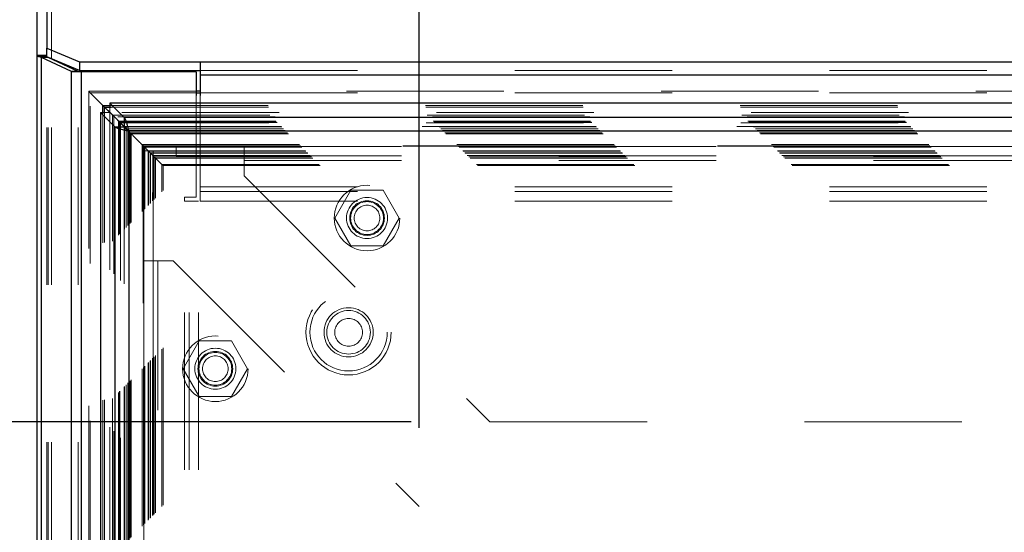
# Model space of a CAD drawing. Header units: inches. Extents: x 0.2 to 10.7, y 0.2 to 7.9.
# Tile 55 of 105: x 3.019 to 3.644, y 4.553 to 4.879. Entities that reach past the tile are written whole.
import ezdxf

# ---------------------------------------------------------------- set-up
doc = ezdxf.new("R2010")
doc.units = ezdxf.units.IN
doc.header["$MEASUREMENT"] = 0
doc.linetypes.add('HIDDEN', pattern=[0.075, 0.05, -0.025])
doc.layers.add('DIMENSIONS', color=140, linetype='Continuous')
doc.styles.add('SLDTEXTSTYLE0', font='TXT', dxfattribs={"width": 0.7})
doc.dimstyles.new('SLDDIMSTYLE0', dxfattribs={"dimtxt": 0.084961, "dimasz": 0.13, "dimexe": 0, "dimexo": 0.0625, "dimgap": 0.02124, "dimtad": 0, "dimtih": 1, "dimtoh": 1, "dimlfac": 12, "dimrnd": 1e-09, "dimzin": 12, "dimdsep": 46, "dimtxsty": 'SLDTEXTSTYLE0', "dimsah": 1, "dimcen": 0.09, "dimadec": 0, "dimazin": 3, "dimtfac": 1, "dimtofl": 0, "dimtmove": 0, "dimatfit": 3, "dimfxl": 0, "dimfrac": 2, "dimtolj": 1, "dimtzin": 12, "dimarcsym": 0})

# ---------------------------------------------------------------- blocks, each defined once
blk = doc.blocks.new('_D')
at = {"layer": 'DIMENSIONS'}
for p, q in [((3.27252, 4.61928), (3.27252, 5.61791)), ((4.78705, 4.61928), (4.78705, 5.61791)), ((3.27252, 5.49291), (3.76168, 5.49291)), ((3.87681, 5.49291), (3.84828, 5.49291)), ((3.84828, 5.49291), (3.84828, 5.35788)), ((4.19996, 5.49291), (4.22849, 5.49291)), ((4.22849, 5.49291), (4.22849, 5.35788)), ((4.78705, 5.49291), (4.31508, 5.49291)), ((3.84828, 5.35788), (3.87681, 5.35788)), ((4.22849, 5.35788), (4.19996, 5.35788))]:
    blk.add_line(p, q, dxfattribs=at)
for points in [[(3.27252, 5.49291), (3.40252, 5.47291), (3.40252, 5.51291)], [(4.78705, 5.49291), (4.65705, 5.51291), (4.65705, 5.47291)]]:
    blk.add_solid(points, dxfattribs=at)
at = {"layer": 'DIMENSIONS', "char_height": 0.083333, "attachment_point": 1, "style": 'SLDTEXTSTYLE0'}
for s, insert in [('18.17', (3.87681, 5.61935)), ('461.6', (3.87681, 5.4653))]:
    blk.add_mtext(s, dxfattribs=dict(at, insert=insert))
blk = doc.blocks.new('_D_1')
at = {"layer": 'DIMENSIONS'}
for p, q in [((3.26752, 4.62321), (2.59501, 4.62321)), ((2.72001, 4.62321), (2.72001, 4.08286)), ((2.55844, 3.92881), (2.52991, 3.92881)), ((2.52991, 3.92881), (2.52991, 3.79377)), ((2.88158, 3.92881), (2.91011, 3.92881)), ((2.91011, 3.92881), (2.91011, 3.79377)), ((2.52991, 3.79377), (2.55844, 3.79377)), ((2.91011, 3.79377), (2.88158, 3.79377)), ((2.72001, 3.13293), (2.72001, 3.77475)), ((3.26752, 3.13293), (2.59501, 3.13293))]:
    blk.add_line(p, q, dxfattribs=at)
for points in [[(2.72001, 4.62321), (2.70001, 4.49321), (2.74001, 4.49321)], [(2.72001, 3.13293), (2.74001, 3.26293), (2.70001, 3.26293)]]:
    blk.add_solid(points, dxfattribs=at)
at = {"layer": 'DIMENSIONS', "char_height": 0.083333, "attachment_point": 1, "style": 'SLDTEXTSTYLE0'}
for s, insert in [('17.88', (2.55844, 4.05525)), ('454.2', (2.55844, 3.9012))]:
    blk.add_mtext(s, dxfattribs=dict(at, insert=insert))

msp = doc.modelspace()

# ---------------------------------------------------------------- linework, layer by layer
at = {"color": 7, "linetype": 'Continuous', "lineweight": 25}
for p, q in [((3.0358076, 5.2341283), (3.0358076, 4.8607466)), ((3.0298076, 4.8559907), (3.0298076, 5.2272916)), ((3.0358076, 4.8607466), (3.056641, 4.851942)), ((3.0358076, 4.8553377), (3.0358076, 4.8607466)), ((3.0298076, 2.9101612), (3.0298076, 4.8559907)), ((3.0358076, 4.8559907), (3.0298076, 4.8559907)), ((3.0358076, 4.8554413), (3.0304927, 4.8554413)), ((3.0324437, 2.9101612), (3.0324437, 4.8548104)), ((3.0515196, 4.8458368), (3.0324437, 4.8548104)), ((3.0366863, 4.8548104), (3.0324437, 4.8548104)), ((3.056641, 4.8465042), (3.035985, 4.8552338)), ((3.0366863, 4.8548104), (3.0363849, 4.8550648)), ((3.0557623, 4.8458368), (3.0366863, 4.8548104)), ((3.0388076, 4.8538125), (3.0388076, 4.8540409)), ((3.056641, 4.851942), (3.1333076, 4.851942)), ((3.056641, 4.851942), (3.056641, 4.8465042)), ((3.1333076, 4.851942), (4.9263076, 4.851942)), ((3.1333076, 4.851942), (3.1333076, 4.8437853)), ((3.0515196, 2.9101612), (3.0515196, 4.8458368)), ((3.0557623, 4.8458368), (3.0515196, 4.8458368)), ((3.0578836, 4.8455779), (3.0526231, 4.8455779)), ((3.056641, 4.8465042), (3.1333076, 4.8465042)), ((3.0578836, 2.9101612), (3.0578836, 4.8455779)), ((3.130891, 4.8455779), (3.0578836, 4.8455779)), ((3.130891, 4.8455779), (3.130891, 4.8306433)), ((3.1333076, 4.8437853), (4.9263076, 4.8437853)), ((3.1333076, 4.8437853), (3.1333076, 4.8306433)), ((3.1333076, 4.8332767), (3.130891, 4.8332767)), ((3.130891, 4.8323441), (3.1333076, 4.8323441)), ((3.0850261, 4.8167073), (3.0759416, 4.8257918)), ((3.0759416, 4.8257918), (3.0759416, 4.8253763)), ((4.983633, 4.8257918), (3.0759416, 4.8257918)), ((3.0700234, 4.8198737), (3.0700234, 2.9362656)), ((3.0700234, 4.8198737), (3.079108, 4.8107892)), ((3.0700234, 4.8198737), (3.0704172, 4.8198737)), ((3.0714327, 4.8191814), (3.0714327, 4.824341)), ((3.0714327, 4.824341), (3.0725659, 4.8232078)), ((3.0714327, 4.824341), (3.0766352, 4.824341)), ((3.0725659, 4.8232078), (3.0764902, 4.8192834)), ((3.0725659, 4.8190745), (3.0725659, 4.8232078)), ((3.0725659, 4.8232078), (3.0767421, 4.8232078)), ((3.0765235, 4.8192825), (3.0850168, 4.8107892)), ((3.0850261, 4.8107985), (3.0765335, 4.8192911)), ((4.9745485, 4.8167073), (3.0850261, 4.8167073)), ((3.0850261, 4.8167073), (3.0850261, 4.8107985)), ((3.079108, 4.8107892), (3.079108, 2.9453502)), ((3.079108, 4.8107892), (3.0850168, 4.8107892)), ((3.0850006, 4.810773), (3.0878141, 4.8079595)), ((3.0879712, 4.807844), (3.0879712, 2.9482953)), ((4.9716033, 4.807844), (3.0879712, 4.807844))]:
    msp.add_line(p, q, dxfattribs=at)
at = {"color": 7, "linetype": 'HIDDEN', "lineweight": 18}
for p, q in [((3.0388076, 2.9101612), (3.0388076, 5.2290605)), ((3.0388076, 4.8540409), (3.0388076, 5.2290605)), ((3.036036, 4.8554413), (3.0358076, 4.8554413)), ((3.0358076, 4.8553087), (3.0358076, 4.8553377)), ((3.0358076, 2.9101612), (3.0358076, 4.8553087)), ((3.035985, 4.8552338), (3.0358076, 4.8553087)), ((3.0366863, 2.9101612), (3.0366863, 4.8548104)), ((3.0388076, 2.9101612), (3.0388076, 4.8538125)), ((3.0557623, 2.9101612), (3.0557623, 4.8458368)), ((3.0578836, 2.9101612), (3.0578836, 4.8455779)), ((3.1333076, 4.8465042), (4.9263076, 4.8465042)), ((3.1333076, 4.8437853), (4.9263076, 4.8437853)), ((3.0625056, 4.8332557), (3.0625056, 2.9228809)), ((3.130891, 4.8332767), (3.0625072, 4.8332767)), ((3.0634295, 2.9237953), (3.0634295, 4.8323441)), ((3.0634295, 4.8323441), (3.0650757, 4.8306891)), ((3.0634295, 4.8323441), (3.130891, 4.8323441)), ((4.9263076, 4.8332767), (3.1333076, 4.8332767)), ((3.1333076, 4.8323441), (4.9263076, 4.8323441)), ((3.0759416, 4.8253763), (3.0759416, 4.819883)), ((3.130891, 4.8306433), (3.130891, 4.7659945)), ((3.1333076, 4.8306433), (3.1333076, 4.7725298)), ((3.0704172, 4.8198737), (3.0759323, 4.8198737)), ((3.0714327, 2.936958), (3.0714327, 4.8191814)), ((3.0725659, 2.9370649), (3.0725659, 4.8190745)), ((3.0759323, 4.8198737), (3.0765235, 4.8192825)), ((3.0759323, 4.8198737), (3.0759323, 2.9362656)), ((3.0765335, 4.8192911), (3.0759416, 4.819883)), ((4.983633, 4.819883), (3.0759416, 4.819883)), ((3.0764902, 4.8192834), (3.0776345, 4.8181391)), ((3.0766352, 4.824341), (4.9829394, 4.824341)), ((3.0767421, 4.8232078), (4.9828325, 4.8232078)), ((3.0776345, 4.8181391), (4.98194, 4.8181391)), ((3.0776345, 2.9380002), (3.0776345, 4.8181391)), ((3.0785396, 4.8172335), (3.0785396, 2.9389035)), ((4.9809562, 4.8171496), (3.0786033, 4.8171496)), ((3.0813842, 4.8143894), (4.9781903, 4.8143894)), ((3.0813842, 2.94175), (3.0813842, 4.8143894)), ((3.0821982, 4.8135754), (4.9773764, 4.8135754)), ((3.0821982, 2.9425639), (3.0821982, 4.8135754)), ((3.0823479, 4.8134257), (4.9772267, 4.8134257)), ((3.0823479, 2.9427136), (3.0823479, 4.8134257)), ((4.9769951, 4.8131983), (3.0825916, 4.8131983)), ((3.0827551, 4.8130277), (3.0827551, 2.9431234)), ((3.0849485, 4.8108224), (4.9746308, 4.8108224)), ((3.0850168, 4.8107892), (3.0850168, 2.9453502)), ((4.9745485, 4.8107985), (3.0850261, 4.8107985)), ((3.0850477, 2.9454113), (3.0850477, 4.8107296)), ((3.0851816, 4.810592), (4.9743929, 4.810592)), ((3.0851816, 2.9455474), (3.0851816, 4.810592)), ((3.0863677, 4.8094235), (4.9732065, 4.8094235)), ((3.0863759, 2.9467447), (3.0863759, 4.8093938)), ((3.0875006, 4.808273), (4.9720739, 4.808273)), ((3.0875006, 2.9478663), (3.0875006, 4.808273)), ((3.0878141, 4.8079595), (3.088803, 4.8069706)), ((3.0879712, 4.807844), (3.0879712, 2.9482953)), ((4.9716033, 4.807844), (3.0879712, 4.807844)), ((3.088803, 4.8069706), (4.9707716, 4.8069706)), ((3.088803, 4.8069706), (3.0895337, 4.8062399)), ((3.088803, 2.9491687), (3.088803, 4.8069706)), ((3.0895337, 2.9498995), (3.0895337, 4.8062399)), ((3.0895337, 4.8062399), (4.9700408, 4.8062399)), ((3.0964176, 4.799356), (4.9631569, 4.799356)), ((3.0964176, 2.9567834), (3.0964176, 4.799356)), ((3.0964176, 4.799356), (3.097251, 4.7985227)), ((3.0972322, 4.7985114), (3.0972361, 4.6615974)), ((3.097251, 4.7985227), (4.9623236, 4.7985227)), ((3.097251, 2.9576167), (3.097251, 4.7985227)), ((3.097251, 4.7985227), (3.1006169, 4.7951567)), ((4.9622947, 4.7985286), (3.0972718, 4.7985286)), ((4.9621348, 4.7983636), (3.0974182, 4.7983636)), ((3.0974638, 4.798295), (3.0974638, 2.9578472)), ((3.0975234, 4.795528), (3.1035234, 4.795528)), ((3.0975234, 4.725528), (3.0975234, 4.795528)), ((3.0976676, 4.798106), (4.9619069, 4.798106)), ((3.0976676, 4.798106), (3.0976676, 2.9580334)), ((3.0976676, 4.798106), (4.9619069, 4.798106)), ((3.0976676, 2.9580334), (3.0976676, 4.798106)), ((3.0980843, 4.7976893), (4.9614903, 4.7976893)), ((3.0980843, 2.95845), (3.0980843, 4.7976893)), ((3.0980864, 4.7976763), (4.9614986, 4.7976763)), ((3.0981319, 2.9584802), (3.0981319, 4.7976469)), ((3.100376, 4.7953977), (4.9591986, 4.7953977)), ((3.100376, 2.9607417), (3.100376, 4.7953977)), ((3.100376, 4.7953977), (4.9591986, 4.7953977)), ((3.100376, 2.9607417), (3.100376, 4.7953977)), ((3.1009995, 4.7947741), (3.1005296, 4.795244)), ((3.1006169, 4.7951567), (4.9589576, 4.7951567)), ((3.1006169, 2.9609827), (3.1006169, 4.7951567)), ((3.1015461, 4.7942275), (4.9580284, 4.7942275)), ((3.1015461, 2.9619119), (3.1015461, 4.7942275)), ((3.1018343, 4.7939393), (3.1015461, 4.7942275)), ((3.1018343, 4.7939393), (4.9577403, 4.7939393)), ((3.1018343, 2.9622), (3.1018343, 4.7939393)), ((3.1035234, 4.725528), (3.1035234, 4.795528)), ((3.1181068, 4.7982085), (3.1612734, 4.7982085)), ((3.1181068, 4.7922085), (3.1181068, 4.7982085)), ((3.1612734, 4.7982085), (4.8983568, 4.7982085)), ((3.1612734, 4.7982085), (3.1612734, 4.7892085)), ((3.1031838, 4.7925694), (4.9564114, 4.7925694)), ((3.1032236, 4.7925501), (3.1034411, 4.7923325)), ((3.1032251, 4.7925257), (4.956339, 4.7925257)), ((3.1034423, 4.7923313), (3.1041641, 4.7916095)), ((3.1034568, 2.9638031), (3.1034568, 4.7923347)), ((3.1041641, 4.7916095), (4.9554104, 4.7916095)), ((3.1041641, 2.9645299), (3.1041641, 4.7916095)), ((3.1041641, 4.7916095), (3.1049372, 4.7908364)), ((3.1049372, 4.7908364), (4.9546374, 4.7908364)), ((3.1049372, 2.9653029), (3.1049372, 4.7908364)), ((3.1049372, 4.7908364), (3.1090276, 4.786746)), ((3.1181068, 4.7922085), (3.1612734, 4.7922085)), ((3.1612734, 4.7922085), (4.8983568, 4.7922085)), ((3.1612734, 4.7892085), (4.8983568, 4.7892085)), ((3.1612734, 4.7892085), (3.1612734, 4.7794585)), ((3.1612734, 4.7892085), (4.8983568, 4.7892085)), ((3.1090276, 4.786746), (4.9505469, 4.786746)), ((3.1090276, 2.9693934), (3.1090276, 4.786746)), ((3.1097292, 4.7860124), (4.9498279, 4.7860124)), ((3.1097561, 2.9701246), (3.1097561, 4.7860353)), ((3.1612734, 4.7794585), (3.3175234, 4.6232085)), ((3.1333076, 4.7725298), (4.9263076, 4.7725298)), ((3.1333076, 4.7725298), (3.1333076, 4.7635298)), ((3.1333076, 4.7725298), (4.9263076, 4.7725298)), ((3.1333076, 4.7695298), (4.9263076, 4.7695298)), ((3.2291921, 4.7704585), (3.2189442, 4.7527085)), ((3.2496881, 4.7704585), (3.2291921, 4.7704585)), ((3.259936, 4.7527085), (3.2496881, 4.7704585)), ((3.130891, 4.7659945), (3.123391, 4.7659945)), ((3.123391, 4.7634945), (3.123391, 4.7659945)), ((3.123391, 2.9925779), (3.123391, 4.7634945)), ((3.132391, 4.7634945), (3.123391, 4.7634945)), ((3.123391, 2.9925779), (3.123391, 4.7634945)), ((3.126391, 2.9925779), (3.126391, 4.7634945)), ((3.132391, 2.9925779), (3.132391, 4.7634945)), ((3.1333076, 4.7635298), (4.9263076, 4.7635298)), ((3.2189442, 4.7527085), (3.2291921, 4.7349585)), ((3.2496881, 4.7349585), (3.259936, 4.7527085)), ((3.2291921, 4.7349585), (3.2496881, 4.7349585)), ((3.0975234, 3.0306113), (3.0975234, 4.725528)), ((3.0975234, 4.725528), (3.1065234, 4.725528)), ((3.1035234, 3.0306113), (3.1035234, 4.725528)), ((3.1065234, 3.0306113), (3.1065234, 4.725528)), ((3.1065234, 4.725528), (3.1162734, 4.725528)), ((3.1065234, 3.0306113), (3.1065234, 4.725528)), ((3.1162734, 4.725528), (3.2725234, 4.569278)), ((3.1327755, 4.6746668), (3.1225275, 4.6569168)), ((3.1532714, 4.6746668), (3.1327755, 4.6746668)), ((3.1635194, 4.6569168), (3.1532714, 4.6746668)), ((3.1225275, 4.6569168), (3.1327755, 4.6391668)), ((3.1532714, 4.6391668), (3.1635194, 4.6569168)), ((3.1327755, 4.6391668), (3.1532714, 4.6391668)), ((3.3175234, 4.6232085), (4.7421068, 4.6232085)), ((3.2725234, 3.1868613), (3.2725234, 4.569278))]:
    msp.add_line(p, q, dxfattribs=at)
for centre, radius in [((3.2394401, 4.7527085), 0.0208333), ((3.2394401, 4.7527085), 0.0130208), ((3.2394401, 4.7527085), 0.0110417), ((3.2394401, 4.7527085), 0.0104167), ((3.2394401, 4.7527085), 0.0081625), ((3.2277243, 4.6800779), 0.0270833), ((3.2277243, 4.6800779), 0.0245833), ((3.2277243, 4.6800779), 0.0245833), ((3.2277243, 4.6800779), 0.015625), ((3.2277243, 4.6800779), 0.0138333), ((3.2277243, 4.6800779), 0.0088333), ((3.1430234, 4.6569168), 0.0208333), ((3.1430234, 4.6569168), 0.0130208), ((3.1430234, 4.6569168), 0.0110417), ((3.1430234, 4.6569168), 0.0104167), ((3.1430234, 4.6569168), 0.0081625)]:
    msp.add_circle(centre, radius, dxfattribs=at)
at = {"color": 7, "linetype": 'Continuous', "lineweight": 25}
for points in [[(3.0298076, 4.8559907), (3.0298076, 4.8558072), (3.030041, 4.8556248), (3.0304927, 4.8554413)], [(3.0324437, 4.8548104), (3.0316091, 4.8550211), (3.0309444, 4.8552306), (3.0304927, 4.8554413)], [(3.0526231, 4.8455779), (3.0522309, 4.8456642), (3.0518615, 4.8457505), (3.0515196, 4.8458368)], [(3.0561301, 4.8455779), (3.0559994, 4.8456642), (3.0558762, 4.8457505), (3.0557623, 4.8458368)]]:
    msp.add_open_spline(points, degree=3, dxfattribs=at)
at = {"color": 7, "linetype": 'HIDDEN', "lineweight": 18}
msp.add_open_spline([(3.0358076, 4.8559907), (3.0358076, 4.8558075), (3.0358857, 4.8556244), (3.036036, 4.8554413)], degree=3, dxfattribs=at)
for points, knots in [([(3.0363849, 4.8550648), (3.0363622, 4.8550835), (3.036275, 4.8551555), (3.0361605, 4.855281), (3.0360776, 4.8553877), (3.036036, 4.8554413)], [0, 0, 0, 0, 0.14952088, 0.57311838, 1, 1, 1, 1]), ([(3.0637388, 4.8320332), (3.0635997, 4.8321709), (3.0633923, 4.8323762), (3.0631391, 4.83263), (3.0629748, 4.8327994), (3.0628353, 4.8329411), (3.0627084, 4.8330721), (3.0626149, 4.833162), (3.0625469, 4.8332253), (3.0625124, 4.833266), (3.0624949, 4.8332877), (3.0625502, 4.8332164), (3.0628852, 4.8328916), (3.0632216, 4.8325533), (3.0634295, 4.8323441)], [0, 0, 0, 0, 0.1123817, 0.16758169, 0.20037999, 0.24344362, 0.27814443, 0.30491403, 0.32486731, 0.34976348, 0.38173249, 0.46722346, 0.67056257, 1, 1, 1, 1]), ([(3.0752818, 4.8204918), (3.0743871, 4.821392), (3.0730344, 4.8227528), (3.0717727, 4.8240055), (3.0713455, 4.8244295)], [0, 0, 0, 0, 0.661468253, 1, 1, 1, 1]), ([(3.0786033, 4.8171617), (3.0785593, 4.8172049), (3.0784269, 4.8173352), (3.0782197, 4.817552), (3.0780339, 4.8177352), (3.0779552, 4.8178175), (3.077932, 4.8178417)], [0, 0, 0, 0, 0.19405353, 0.58516007, 0.87787789, 1, 1, 1, 1]), ([(3.0827569, 4.8130277), (3.0827044, 4.813083), (3.0825662, 4.8132287), (3.0823766, 4.813397), (3.0822275, 4.8135241), (3.0821444, 4.8136016), (3.0820875, 4.8136585), (3.0820466, 4.8137056), (3.0820585, 4.8137048), (3.0821199, 4.8136521), (3.082172, 4.8136011), (3.0821982, 4.8135754)], [0, 0, 0, 0, 0.10998715, 0.28961826, 0.37768151, 0.46486424, 0.55261678, 0.64132097, 0.81950481, 0.90929688, 1, 1, 1, 1]), ([(3.0980864, 4.7976835), (3.098099, 4.7976704), (3.0981407, 4.7976274), (3.0981531, 4.7976159), (3.0981218, 4.7976645), (3.0980341, 4.797741), (3.0978999, 4.7978667), (3.097757, 4.7980133), (3.097672, 4.7981026), (3.0975951, 4.7981796), (3.0974843, 4.7982888), (3.0971417, 4.7986341), (3.0964246, 4.7993509), (3.0951901, 4.800584), (3.0936564, 4.8021125), (3.0923931, 4.8033664), (3.0914346, 4.8043599), (3.0909993, 4.8047224), (3.0905614, 4.8052272), (3.0901493, 4.8056019), (3.0896135, 4.8061653), (3.0888366, 4.8069385), (3.0882346, 4.8075471), (3.087894, 4.8078847), (3.08784, 4.8079382)], [0, 0, 0, 0, 0.01401555, 0.04635401, 0.05974731, 0.0766314, 0.09506281, 0.10495741, 0.11552972, 0.1165061, 0.12336385, 0.1413837, 0.19489931, 0.2827067, 0.43064043, 0.60578265, 0.67938505, 0.76400299, 0.78164314, 0.80890383, 0.85814198, 0.90425632, 0.98483806, 1, 1, 1, 1]), ([(3.0974413, 4.7983323), (3.0974277, 4.7983485), (3.0974008, 4.7983804), (3.0974124, 4.7983657), (3.0974182, 4.7983584)], [0, 0, 0, 0, 0.50489299, 1, 1, 1, 1]), ([(3.1006169, 4.7951567), (3.1013708, 4.7944081), (3.1023561, 4.7934299), (3.103188, 4.7925758), (3.1033928, 4.7923699), (3.1034546, 4.7923252), (3.1034297, 4.7923325), (3.1033679, 4.7923783), (3.1032902, 4.792459), (3.1032177, 4.7925417), (3.1031543, 4.7926097), (3.1031204, 4.7926462)], [0, 0, 0, 0, 0.58149804, 0.75994508, 0.82502121, 0.87370235, 0.90732522, 0.94235459, 0.96020705, 0.97868521, 1, 1, 1, 1]), ([(3.1074439, 4.7883297), (3.1069804, 4.7887868), (3.1059731, 4.7897803), (3.1046441, 4.7911333), (3.1035807, 4.792196), (3.103077, 4.7926992)], [0, 0, 0, 0, 0.309693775, 0.67307541, 1, 1, 1, 1]), ([(3.103181, 2.9635516), (3.1031737, 2.9656921), (3.1031528, 2.9717702), (3.1031353, 2.9828047), (3.103124, 2.9975504), (3.1031233, 3.014692), (3.1031283, 3.0392072), (3.103133, 3.0696425), (3.1031284, 3.1150179), (3.1031305, 3.1693315), (3.1031293, 3.2878552), (3.1031303, 3.5207834), (3.1031299, 3.9086488), (3.1031292, 4.2499022), (3.1031303, 4.4848538), (3.1031283, 4.5728462), (3.1031333, 4.6389789), (3.1031297, 4.6833941), (3.1031244, 4.7058367), (3.1031236, 4.7270806), (3.1031347, 4.745823), (3.1031603, 4.7614298), (3.1031955, 4.7739893), (3.103234, 4.7839272), (3.1032636, 4.7898056), (3.1032754, 4.7924189), (3.1032758, 4.7924967)], [0, 0, 0, 0, 0.00351099, 0.00997012, 0.01809984, 0.02769812, 0.03808723, 0.05831184, 0.07762083, 0.11251589, 0.14740176, 0.27203389, 0.49458523, 0.78361263, 0.83178777, 0.87997353, 0.92794543, 0.94026453, 0.95282728, 0.96475771, 0.97511069, 0.9835701, 0.99035753, 0.99571192, 0.99987228, 1, 1, 1, 1]), ([(3.1032251, 4.7925406), (3.103252, 4.7925132), (3.1032949, 4.7924695), (3.1032993, 4.7924711), (3.1032782, 4.7924931), (3.1032748, 4.7924967)], [0, 0, 0, 0, 0.58364605, 0.93257842, 1, 1, 1, 1]), ([(3.1090276, 4.786746), (3.109229, 4.7865511), (3.1095065, 4.7862825), (3.1097292, 4.7860285), (3.1097785, 4.7859901), (3.1096836, 4.786088), (3.1095307, 4.7862411), (3.1092174, 4.786543), (3.1087293, 4.787032), (3.1083097, 4.7874633), (3.1080724, 4.7877012), (3.1080631, 4.7877105)], [0, 0, 0, 0, 0.27912678, 0.38459233, 0.49914334, 0.55586917, 0.61679114, 0.70788915, 0.82600654, 0.99320318, 1, 1, 1, 1])]:
    msp.add_open_spline(points, degree=3, knots=knots, dxfattribs=at)
at = {"color": 7, "linetype": 'Continuous', "lineweight": 25}
for points, knots in [([(3.0650757, 4.8306891), (3.0651435, 4.8306209), (3.0664646, 4.8292924), (3.068543, 4.8272337), (3.0698105, 4.8259672), (3.0701803, 4.8255918), (3.0706626, 4.8251502), (3.0711067, 4.8246835), (3.0714327, 4.824341)], [0, 0, 0, 0, 0.02120309, 0.41320292, 0.70452371, 0.71432707, 0.7903654, 1, 1, 1, 1]), ([(3.0850261, 4.8167073), (3.0852715, 4.8165255), (3.085517, 4.8161619), (3.0860078, 4.8151147), (3.0862532, 4.8144313), (3.0867441, 4.8128269), (3.0869895, 4.8119063), (3.0874804, 4.8099382), (3.0877258, 4.8088912), (3.0879712, 4.807844)], [0, 0, 0, 0, 0.25, 0.25, 0.5, 0.5, 0.75, 0.75, 1, 1, 1, 1]), ([(3.0879712, 4.807844), (3.086924, 4.8080895), (3.0858771, 4.8083349), (3.083909, 4.8088258), (3.0829884, 4.8090712), (3.081384, 4.809562), (3.0807006, 4.8098075), (3.0796534, 4.8102983), (3.0792898, 4.8105438), (3.079108, 4.8107892)], [0, 0, 0, 0, 0.25, 0.25, 0.5, 0.5, 0.75, 0.75, 1, 1, 1, 1]), ([(3.0850168, 4.8107892), (3.085037, 4.8107191), (3.0850773, 4.8105788), (3.0851743, 4.8103685), (3.0852971, 4.8101581), (3.085447, 4.8099477), (3.0856218, 4.8097374), (3.0858201, 4.809527), (3.0860945, 4.8092641), (3.0864636, 4.8089485), (3.08694, 4.8085803), (3.0874476, 4.8082122), (3.0877967, 4.8079668), (3.0879712, 4.807844)], [0, 0, 0, 0, 0.071449, 0.14289799, 0.21434699, 0.28579598, 0.35724498, 0.42869398, 0.50014297, 0.62510723, 0.75007149, 0.87503574, 1, 1, 1, 1]), ([(3.0879712, 4.807844), (3.0879011, 4.8079438), (3.0877609, 4.8081432), (3.0875505, 4.8084395), (3.0873401, 4.8087298), (3.0871298, 4.8090113), (3.0869194, 4.8092812), (3.086709, 4.8095368), (3.0864462, 4.8098352), (3.0861305, 4.8101542), (3.0857624, 4.8104543), (3.0853942, 4.8106815), (3.0851488, 4.8107595), (3.0850261, 4.8107985)], [0, 0, 0, 0, 0.071449, 0.14289799, 0.21434699, 0.28579598, 0.35724498, 0.42869398, 0.50014297, 0.62510723, 0.75007149, 0.87503574, 1, 1, 1, 1])]:
    msp.add_open_spline(points, degree=3, knots=knots, dxfattribs=at)

# ---------------------------------------------------------------- dimensions: what is measured, and where the dimension line sits
at = {"layer": 'DIMENSIONS'}
dim = msp.add_linear_dim(base=(4.7870511, 5.4929094), p1=(3.2725234, 4.569278), p2=(4.7870511, 4.569278), dimstyle='SLDDIMSTYLE0', dxfattribs=at)
dim.commit()
dim.dimension.update_dxf_attribs({"geometry": '_D', "text_midpoint": (4.0383825, 5.4929094), "dimtype": 160})
dim = msp.add_linear_dim(base=(2.7200105, 3.1329308), p1=(3.3175234, 4.6232085), p2=(3.3175234, 3.1329308), angle=90, dimstyle='SLDDIMSTYLE0', dxfattribs=at)
dim.commit()
dim.dimension.update_dxf_attribs({"geometry": '_D_1', "text_midpoint": (2.7200105, 3.9288053), "dimtype": 160})

doc.saveas('drawing.dxf')
